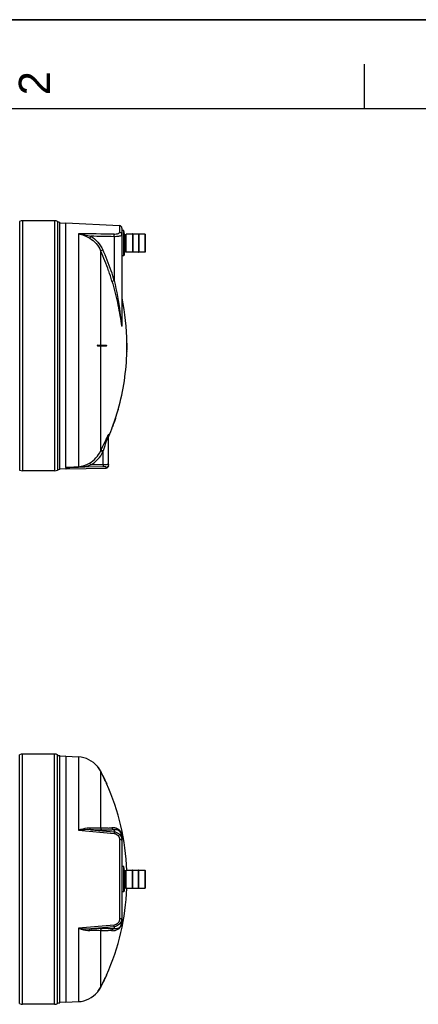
# Model space of a CAD drawing. Header units: millimetres. Extents: x 0 to 297, y 0 to 210.
# Tile 14 of 20: x 184 to 229, y 99 to 210. Entities that reach past the tile are written whole.
import ezdxf

# ---------------------------------------------------------------- set-up
doc = ezdxf.new("R2010")
doc.units = ezdxf.units.MM
doc.header["$LTSCALE"] = 16.335
doc.layers.get('0').update_dxf_attribs({"linetype": 'CONTINUOUS'})
doc.layers.add('08_SURFACES', color=7, linetype='CONTINUOUS')
doc.layers.add('AXES_REF', color=7, linetype='CONTINUOUS')
doc.styles.add('TEXTSTYLE_2', font='arial.ttf')

# ---------------------------------------------------------------- blocks, each defined once
blk = doc.blocks.new('MARGEA4_BL0', base_point=(148.51, 105.01))
at = {"color": 7, "linetype": 'Continuous'}
for p, q in [((297.01, 210.01), (0.01, 210.01)), ((222.76, 205.01), (222.76, 200.01)), ((287.01, 200.01), (10.01, 200.01))]:
    blk.add_line(p, q, dxfattribs=at)
at = {"color": 7, "linetype": 'Continuous', "style": 'TEXTSTYLE_2', "oblique": 0}
blk.add_text('2', height=3.5, rotation=90, dxfattribs=at).set_placement((187.39, 201.51))

msp = doc.modelspace()

# ---------------------------------------------------------------- linework, layer by layer
at = {"color": 7, "linetype": 'Continuous'}
for p, q in [((0, 210), (297, 210)), ((187.91, 187.42), (184.3, 187.42)), ((188.51, 159.45), (188.51, 187.27)), ((188.51, 187.15), (189.19, 187.19)), ((189.19, 187.19), (195.22, 186.87)), ((189.19, 159.67), (189.19, 187.19)), ((195.5, 186.57), (195.5, 175.84)), ((195.79, 185.9), (195.79, 183.9)), ((195.79, 185.86), (195.96, 185.86)), ((195.96, 183.9), (195.96, 185.9)), ((196.7, 185.9), (195.97, 185.9)), ((196.73, 185.93), (196.7, 185.93)), ((196.7, 185.93), (196.7, 183.87)), ((196.73, 185.93), (196.73, 183.87)), ((197.36, 185.9), (196.73, 185.9)), ((197.36, 185.93), (197.39, 185.93)), ((197.36, 185.93), (197.36, 183.87)), ((197.39, 185.93), (197.39, 183.87)), ((198.12, 185.9), (197.39, 185.9)), ((198.13, 183.9), (198.13, 185.9)), ((195.79, 183.94), (195.96, 183.94)), ((196.7, 183.9), (195.97, 183.9)), ((196.73, 183.87), (196.7, 183.87)), ((197.36, 183.9), (196.73, 183.9)), ((197.36, 183.87), (197.39, 183.87)), ((198.12, 183.9), (197.39, 183.9)), ((194, 159.92), (194, 163.31)), ((188.51, 159.57), (189.19, 159.54)), ((189.19, 159.67), (189.19, 159.67)), ((189.19, 159.67), (189.19, 159.54)), ((189.2, 159.54), (193.71, 159.62)), ((187.91, 159.3), (184.3, 159.3)), ((187.91, 127.45), (184.3, 127.45)), ((188.51, 99.49), (188.51, 127.3)), ((189.19, 127.22), (188.51, 127.18)), ((189.19, 127.22), (190.59, 127.15)), ((189.19, 127.22), (189.19, 99.57)), ((195.5, 118.2), (195.5, 108.59)), ((195.79, 114.39), (195.79, 112.4)), ((195.79, 114.36), (195.96, 114.36)), ((195.96, 112.4), (195.96, 114.39)), ((196.73, 114.42), (196.7, 114.42)), ((196.7, 112.37), (196.7, 114.42)), ((196.73, 112.37), (196.73, 114.42)), ((197.39, 114.42), (197.36, 114.42)), ((197.36, 112.37), (197.36, 114.42)), ((197.39, 112.37), (197.39, 114.42)), ((198.13, 112.4), (198.13, 114.39)), ((195.79, 112.43), (195.96, 112.43)), ((196.73, 112.37), (196.7, 112.37)), ((197.39, 112.37), (197.36, 112.37)), ((195.44, 108.95), (195.44, 108.59)), ((195.5, 108.59), (195.5, 108.59)), ((189.19, 99.57), (190.59, 99.64)), ((187.91, 99.34), (184.3, 99.34)), ((188.51, 99.61), (189.19, 99.57))]:
    msp.add_line(p, q, dxfattribs=at)
at = {"color": 9, "linetype": 'Continuous'}
for p, q in [((183.98, 187.34), (183.98, 159.38)), ((184.3, 187.42), (184.3, 159.3)), ((187.91, 187.42), (187.91, 159.3)), ((188.23, 187.34), (188.23, 159.38)), ((190.59, 185.96), (190.59, 159.77)), ((195.22, 186.87), (195.22, 186.11)), ((194.63, 185.62), (194.63, 180.69)), ((195.97, 183.9), (195.97, 185.9)), ((198.12, 183.9), (198.12, 185.9)), ((193.1, 184.05), (193.13, 184)), ((193.1, 184.05), (193.12, 184)), ((195.51, 175.82), (195.51, 178.71)), ((194.03, 163.43), (194.03, 163.21)), ((193.1, 161.53), (193.13, 161.59)), ((193.37, 161.45), (193.4, 161.51)), ((193.4, 159.99), (193.4, 161.51)), ((189.2, 159.67), (189.19, 159.67)), ((193.41, 159.74), (189.2, 159.67)), ((189.2, 159.54), (189.2, 159.67)), ((193.4, 159.99), (191.98, 159.96)), ((193.71, 159.62), (193.71, 159.71)), ((183.98, 99.42), (183.98, 127.37)), ((184.3, 99.34), (184.3, 127.45)), ((187.91, 99.34), (187.91, 127.45)), ((188.23, 99.42), (188.23, 127.37)), ((190.59, 127.15), (190.59, 118.9)), ((190.59, 118.9), (194.62, 118.54)), ((192, 118.96), (194.63, 118.73)), ((193.95, 119.16), (193.92, 119.15)), ((194.63, 118.94), (194.63, 118.73)), ((195.22, 117.86), (195.22, 108.93)), ((195.51, 118.23), (195.51, 118.24)), ((195.51, 114.82), (195.51, 118.15)), ((195.97, 112.39), (195.97, 114.4)), ((198.12, 112.39), (198.12, 114.4)), ((195.51, 108.65), (195.51, 111.97)), ((194.62, 108.25), (190.59, 107.89)), ((190.59, 107.89), (190.59, 99.64)), ((194.63, 108.06), (192, 107.83)), ((193.92, 107.64), (193.95, 107.63)), ((194.63, 108.06), (194.63, 107.85))]:
    msp.add_line(p, q, dxfattribs=at)
for points in [[(195.51, 175.82), (195.51, 175.82), (195.51, 175.82), (195.51, 175.83), (195.51, 175.83), (195.51, 175.83), (195.51, 175.83), (195.51, 175.84), (195.5, 175.84), (195.5, 175.84)], [(195.51, 118.24), (195.51, 118.24), (195.51, 118.25), (195.51, 118.26), (195.51, 118.27), (195.5, 118.27), (195.5, 118.28), (195.5, 118.29), (195.5, 118.3), (195.5, 118.3), (195.5, 118.31), (195.5, 118.32), (195.5, 118.33), (195.5, 118.33), (195.5, 118.34), (195.5, 118.35), (195.49, 118.36), (195.49, 118.36), (195.49, 118.37), (195.49, 118.38), (195.49, 118.39), (195.49, 118.4), (195.49, 118.41), (195.48, 118.42), (195.48, 118.42), (195.48, 118.43), (195.48, 118.44), (195.48, 118.45), (195.47, 118.45), (195.47, 118.46), (195.47, 118.47), (195.47, 118.47), (195.47, 118.48), (195.47, 118.49), (195.46, 118.49), (195.46, 118.5), (195.46, 118.5), (195.46, 118.51), (195.46, 118.51), (195.46, 118.52), (195.45, 118.52), (195.45, 118.53), (195.45, 118.53), (195.45, 118.54), (195.45, 118.54), (195.45, 118.55), (195.44, 118.55), (195.44, 118.56), (195.44, 118.56), (195.44, 118.57), (195.44, 118.57), (195.43, 118.58), (195.43, 118.58), (195.43, 118.58), (195.43, 118.59), (195.43, 118.59), (195.42, 118.6), (195.42, 118.6), (195.42, 118.61), (195.42, 118.61), (195.42, 118.62), (195.41, 118.62), (195.41, 118.63), (195.41, 118.63), (195.41, 118.64), (195.4, 118.64), (195.4, 118.65), (195.4, 118.65), (195.4, 118.66), (195.39, 118.66), (195.39, 118.67), (195.39, 118.67), (195.38, 118.68), (195.38, 118.69), (195.38, 118.69), (195.38, 118.7), (195.37, 118.7), (195.37, 118.71), (195.36, 118.71), (195.36, 118.72), (195.36, 118.73), (195.35, 118.73), (195.35, 118.74), (195.34, 118.74), (195.34, 118.75), (195.34, 118.76), (195.33, 118.76), (195.33, 118.77), (195.32, 118.78), (195.31, 118.79), (195.31, 118.79), (195.3, 118.8), (195.3, 118.81), (195.29, 118.82), (195.28, 118.82), (195.28, 118.83), (195.27, 118.84), (195.26, 118.85), (195.26, 118.85), (195.25, 118.86), (195.24, 118.87), (195.23, 118.88), (195.22, 118.89), (195.21, 118.9), (195.2, 118.91), (195.19, 118.92), (195.18, 118.93), (195.17, 118.93), (195.16, 118.94), (195.15, 118.95), (195.13, 118.96), (195.12, 118.97), (195.11, 118.98), (195.09, 118.99), (195.08, 119), (195.06, 119.01), (195.04, 119.02), (195.03, 119.03), (195.01, 119.04), (194.99, 119.05), (194.97, 119.06), (194.95, 119.07), (194.93, 119.08), (194.91, 119.09), (194.89, 119.1), (194.87, 119.11), (194.84, 119.12), (194.82, 119.12), (194.79, 119.13), (194.77, 119.14), (194.74, 119.15), (194.71, 119.15), (194.68, 119.16), (194.64, 119.16), (194.61, 119.17), (194.57, 119.17), (194.54, 119.18), (194.5, 119.18), (194.46, 119.18), (194.42, 119.18), (194.37, 119.18)], [(195.51, 118.14), (195.51, 118.15), (195.51, 118.15), (195.51, 118.16), (195.51, 118.17), (195.51, 118.17), (195.51, 118.18), (195.51, 118.18), (195.5, 118.19), (195.5, 118.2)], [(195.51, 118.15), (195.51, 118.16), (195.51, 118.16), (195.51, 118.17), (195.51, 118.18), (195.51, 118.19), (195.51, 118.19), (195.51, 118.2), (195.51, 118.21), (195.51, 118.22), (195.51, 118.22), (195.51, 118.23)], [(195.51, 108.65), (195.51, 108.64), (195.51, 108.64), (195.51, 108.63), (195.51, 108.62), (195.51, 108.62), (195.51, 108.61), (195.51, 108.61), (195.5, 108.6), (195.5, 108.59)]]:
    msp.add_lwpolyline(points, dxfattribs=at)
at = {"color": 7, "linetype": 'Continuous'}
for centre, radius, start, end in [((184.3, 186.74), 0.676, 90, 118.0725), ((187.91, 186.74), 0.676, 61.9275, 90), ((188.51, 187.87), 0.601, 241.9275, 270), ((195.2, 186.57), 0.301, 0, 87), ((195.97, 185.9), 0.00601, 90, 180), ((198.12, 185.9), 0.00601, 0, 90), ((195.97, 183.9), 0.00601, 180, 270), ((198.12, 183.9), 0.00601, 270, 360), ((184.3, 159.98), 0.676, 241.9275, 270), ((187.91, 159.98), 0.676, 270, 298.0725), ((188.51, 158.85), 0.601, 90, 118.0725), ((193.7, 159.92), 0.301, 271, 360), ((184.3, 126.78), 0.676, 90, 118.0725), ((187.91, 126.78), 0.676, 61.9275, 90), ((188.51, 127.9), 0.601, 241.9275, 270), ((190.43, 124.14), 3.01, 40.0169, 87), ((195.97, 114.39), 0.00601, 90, 180), ((198.12, 114.39), 0.00601, 0, 90), ((195.97, 112.4), 0.00601, 180, 270), ((198.12, 112.4), 0.00601, 270, 360), ((190.43, 102.64), 3.01, 273, 319.9831), ((184.3, 100.01), 0.676, 241.9275, 270), ((187.91, 100.01), 0.676, 270, 298.0725), ((188.51, 98.88), 0.601, 90, 118.0725)]:
    msp.add_arc(centre, radius, start, end, dxfattribs=at)
at = {"color": 9, "linetype": 'Continuous'}
for centre, radius, start, end in [((170.16, 173.61), 25.2, 18.9563, 24.3503), ((170.14, 173.6), 25.49, 18.7181, 24.4698), ((170.18, 173.61), 25.19, 16.154, 18.9545), ((170.16, 173.6), 25.48, 16.154, 18.7161), ((196.22, 162.15), 2.55, 151.9998, 152.9375), ((193.8, 162.6), 2.61, 272.3448, 273.0337), ((193.7, 160.01), 0.298, 339.6796, 345.1144), ((193.7, 160.01), 0.3, 345.1084, 352.4832), ((193.71, 160.01), 0.295, 352.4695, 359.9775), ((193.36, 135.41), 16.27, 272.0446, 273.5493), ((194.13, 108.65), 1.38, 359.7465, 359.9998), ((194.11, 108.65), 1.4, 359.2564, 359.7458), ((193.36, 91.38), 16.27, 86.4507, 87.9553)]:
    msp.add_arc(centre, radius, start, end, dxfattribs=at)
for points in [[(194.62, 185.89), (193.28, 185.91), (191.93, 185.94), (190.59, 185.96)], [(190.59, 185.96), (191.05, 185.87), (191.48, 185.68), (191.88, 185.45)], [(190.59, 185.96), (191.07, 185.91), (191.54, 185.81), (192, 185.67)], [(195.5, 185.9), (195.46, 186.01), (195.34, 186.11), (195.22, 186.11)], [(191.88, 185.45), (192.42, 185.14), (192.85, 184.61), (193.1, 184.05)], [(192, 185.67), (192.58, 185.34), (193.06, 184.77), (193.34, 184.16)], [(194.63, 185.62), (193.75, 185.64), (192.88, 185.66), (192, 185.67)], [(195.5, 185.83), (195.5, 185.79), (195.47, 185.76), (195.44, 185.75)], [(193.4, 161.51), (193.58, 162.06), (193.74, 162.62), (193.93, 163.17)], [(194, 163.31), (194, 163.35), (194.01, 163.39), (194.03, 163.43)], [(191.84, 160.17), (192.38, 160.47), (192.84, 160.97), (193.1, 161.53)], [(191.98, 159.96), (192.57, 160.29), (193.07, 160.84), (193.37, 161.45)], [(190.59, 159.77), (191.03, 159.8), (191.46, 159.96), (191.84, 160.17)], [(190.6, 159.73), (191.07, 159.75), (191.53, 159.83), (191.98, 159.96)], [(193.71, 159.71), (193.82, 159.71), (193.94, 159.8), (193.98, 159.9)], [(192, 118.96), (191.53, 118.99), (191.06, 118.95), (190.59, 118.9)], [(193.1, 119.14), (193.13, 119.03), (193.23, 118.92), (193.34, 118.9)], [(194.37, 119.18), (194.4, 119.06), (194.51, 118.95), (194.63, 118.94)], [(195.42, 117.83), (195.36, 117.85), (195.29, 117.86), (195.22, 117.86)], [(195.43, 118.13), (195.48, 118.01), (195.5, 117.89), (195.5, 117.76)], [(195.42, 108.96), (195.36, 108.94), (195.29, 108.93), (195.22, 108.93)], [(195.5, 109.03), (195.5, 108.91), (195.48, 108.79), (195.44, 108.67)], [(190.59, 107.89), (191.06, 107.84), (191.53, 107.8), (192, 107.83)], [(193.1, 107.65), (193.13, 107.76), (193.23, 107.87), (193.34, 107.89)], [(194.37, 107.61), (194.4, 107.73), (194.51, 107.84), (194.63, 107.85)]]:
    msp.add_open_spline(points, degree=3, dxfattribs=at)
for points, knots in [([(195.22, 186.11), (195.22, 186.04), (194.97, 185.89), (194.76, 185.88), (194.62, 185.89)], [0, 0, 0, 0, 0.338359, 1, 1, 1, 1]), ([(191.88, 185.45), (191.89, 185.46), (191.92, 185.54), (191.96, 185.61), (192, 185.67)], [0, 0, 0, 0, 0.163359, 1, 1, 1, 1]), ([(194.63, 185.62), (194.63, 185.65), (194.63, 185.74), (194.63, 185.83), (194.62, 185.89)], [0, 0, 0, 0, 0.315006, 1, 1, 1, 1]), ([(195.44, 185.75), (195.34, 185.69), (195.06, 185.63), (194.79, 185.62), (194.63, 185.62)], [0, 0, 0, 0, 0.398951, 1, 1, 1, 1]), ([(195.5, 185.83), (195.5, 185.84), (195.5, 185.86), (195.5, 185.89), (195.5, 185.9)], [0, 0, 0, 0, 0.498517, 1, 1, 1, 1]), ([(193.1, 184.05), (193.11, 184.05), (193.19, 184.09), (193.27, 184.13), (193.34, 184.16)], [0, 0, 0, 0, 0.130533, 1, 1, 1, 1]), ([(194.37, 180.62), (194.38, 180.62), (194.47, 180.65), (194.55, 180.67), (194.63, 180.69)], [0, 0, 0, 0, 0.130961, 1, 1, 1, 1]), ([(194.37, 180.62), (194.6, 179.83), (195.02, 178.23), (195.28, 176.61), (195.42, 175.81)], [0, 0, 0, 0, 0.504277, 1, 1, 1, 1]), ([(194.63, 180.69), (194.89, 179.51), (195.18, 177.93), (195.37, 176.33), (195.42, 175.94)], [0, 0, 0, 0, 0.752044, 1, 1, 1, 1]), ([(195.42, 175.94), (195.44, 175.82), (195.47, 175.39), (195.5, 175.76), (195.5, 175.84)], [0, 0, 0, 0, 0.580204, 1, 1, 1, 1]), ([(195.42, 175.81), (195.44, 175.72), (195.51, 175.37), (195.51, 175.73), (195.51, 175.82)], [0, 0, 0, 0, 0.499205, 1, 1, 1, 1]), ([(193.13, 161.59), (193.33, 162.01), (193.59, 162.55), (193.84, 163.1), (193.9, 163.23)], [0, 0, 0, 0, 0.761219, 1, 1, 1, 1]), ([(193.9, 163.23), (193.91, 163.24), (193.92, 163.27), (193.94, 163.3), (193.94, 163.31)], [0, 0, 0, 0, 0.514693, 1, 1, 1, 1]), ([(193.93, 163.17), (193.93, 163.18), (193.94, 163.2), (193.95, 163.22), (193.95, 163.24)], [0, 0, 0, 0, 0.508618, 1, 1, 1, 1]), ([(193.95, 163.24), (193.96, 163.25), (193.98, 163.27), (193.97, 163.32), (194, 163.32), (194, 163.31)], [0, 0, 0, 0, 0.504242, 0.863141, 1, 1, 1, 1]), ([(193.96, 163.35), (193.98, 163.38), (193.97, 163.41), (194.03, 163.43), (194.03, 163.43)], [0, 0, 0, 0, 0.845967, 1, 1, 1, 1]), ([(193.4, 161.51), (193.34, 161.54), (193.26, 161.56), (193.16, 161.61), (193.13, 161.59)], [0, 0, 0, 0, 0.665943, 1, 1, 1, 1]), ([(193.37, 161.45), (193.31, 161.47), (193.23, 161.5), (193.13, 161.54), (193.1, 161.53)], [0, 0, 0, 0, 0.666101, 1, 1, 1, 1]), ([(189.19, 159.67), (189.3, 159.69), (189.54, 159.7), (190, 159.74), (190.36, 159.76), (190.59, 159.77)], [0, 0, 0, 0, 0.24162, 0.493554, 1, 1, 1, 1]), ([(189.2, 159.67), (189.2, 159.67), (189.24, 159.67), (189.29, 159.68), (189.4, 159.68), (189.55, 159.69), (189.72, 159.7), (189.96, 159.71), (190.25, 159.72), (190.49, 159.73), (190.6, 159.73)], [0, 0, 0, 0, 0.018065, 0.055977, 0.123728, 0.246951, 0.372031, 0.497616, 0.748746, 1, 1, 1, 1]), ([(190.6, 159.73), (190.6, 159.74), (190.6, 159.76), (190.59, 159.77), (190.59, 159.77)], [0, 0, 0, 0, 0.626709, 1, 1, 1, 1]), ([(191.98, 159.96), (191.97, 159.99), (191.92, 160.06), (191.89, 160.14), (191.84, 160.17)], [0, 0, 0, 0, 0.355532, 1, 1, 1, 1]), ([(193.91, 160), (193.88, 160), (193.71, 159.99), (193.54, 159.99), (193.4, 159.99)], [0, 0, 0, 0, 0.187344, 1, 1, 1, 1]), ([(193.41, 159.74), (193.41, 159.75), (193.4, 159.83), (193.4, 159.92), (193.4, 159.99)], [0, 0, 0, 0, 0.111817, 1, 1, 1, 1]), ([(193.71, 159.71), (193.71, 159.74), (193.55, 159.73), (193.48, 159.74), (193.41, 159.74)], [0, 0, 0, 0, 0.290237, 1, 1, 1, 1]), ([(194, 160.01), (194, 160), (193.97, 160), (193.96, 160), (193.94, 160)], [0, 0, 0, 0, 0.257506, 1, 1, 1, 1]), ([(191.88, 119.14), (191.78, 119.15), (191.34, 119.13), (190.91, 119), (190.59, 118.9)], [0, 0, 0, 0, 0.237356, 1, 1, 1, 1]), ([(193.1, 119.14), (193.03, 119.13), (192.62, 119.11), (192.21, 119.12), (191.88, 119.14)], [0, 0, 0, 0, 0.181577, 1, 1, 1, 1]), ([(191.88, 119.14), (191.88, 119.12), (191.9, 119.05), (191.95, 118.96), (192, 118.96)], [0, 0, 0, 0, 0.324564, 1, 1, 1, 1]), ([(193.34, 118.9), (193.26, 118.9), (192.81, 118.91), (192.37, 118.93), (192, 118.96)], [0, 0, 0, 0, 0.182409, 1, 1, 1, 1]), ([(193.92, 119.15), (193.86, 119.15), (193.59, 119.14), (193.31, 119.14), (193.1, 119.14)], [0, 0, 0, 0, 0.229903, 1, 1, 1, 1]), ([(194.63, 118.94), (194.54, 118.94), (194.11, 118.91), (193.68, 118.91), (193.34, 118.9)], [0, 0, 0, 0, 0.213231, 1, 1, 1, 1]), ([(194.63, 118.73), (194.63, 118.72), (194.62, 118.66), (194.62, 118.6), (194.62, 118.54)], [0, 0, 0, 0, 0.085036, 1, 1, 1, 1]), ([(194.62, 118.54), (194.78, 118.53), (195.11, 118.36), (195.22, 118.02), (195.22, 117.86)], [0, 0, 0, 0, 0.508115, 1, 1, 1, 1]), ([(195.5, 118.2), (195.5, 118.37), (195.43, 118.65), (195.08, 118.92), (194.8, 118.96), (194.63, 118.94)], [0, 0, 0, 0, 0.401541, 0.593442, 1, 1, 1, 1]), ([(194.63, 118.73), (194.8, 118.71), (195.15, 118.58), (195.37, 118.29), (195.43, 118.13)], [0, 0, 0, 0, 0.503033, 1, 1, 1, 1]), ([(195.48, 117.8), (195.47, 117.81), (195.45, 117.82), (195.43, 117.82), (195.42, 117.83)], [0, 0, 0, 0, 0.459491, 1, 1, 1, 1]), ([(195.5, 117.76), (195.5, 117.77), (195.5, 117.78), (195.48, 117.8), (195.48, 117.8)], [0, 0, 0, 0, 0.432744, 1, 1, 1, 1]), ([(194.37, 107.61), (194.6, 107.6), (194.97, 107.68), (195.41, 108.05), (195.51, 108.41), (195.51, 108.63)], [0, 0, 0, 0, 0.410666, 0.609978, 1, 1, 1, 1]), ([(195.22, 108.93), (195.22, 108.77), (195.11, 108.43), (194.78, 108.26), (194.62, 108.25)], [0, 0, 0, 0, 0.491863, 1, 1, 1, 1]), ([(195.44, 108.67), (195.37, 108.51), (195.15, 108.21), (194.8, 108.08), (194.63, 108.06)], [0, 0, 0, 0, 0.496941, 1, 1, 1, 1]), ([(194.63, 107.85), (194.8, 107.83), (195.08, 107.87), (195.43, 108.14), (195.5, 108.42), (195.5, 108.59)], [0, 0, 0, 0, 0.406857, 0.598833, 1, 1, 1, 1]), ([(195.48, 108.99), (195.47, 108.98), (195.45, 108.97), (195.43, 108.97), (195.42, 108.96)], [0, 0, 0, 0, 0.45949, 1, 1, 1, 1]), ([(195.5, 109.03), (195.5, 109.02), (195.5, 109), (195.48, 108.99), (195.48, 108.99)], [0, 0, 0, 0, 0.432743, 1, 1, 1, 1]), ([(190.59, 107.89), (190.7, 107.86), (191.12, 107.72), (191.56, 107.63), (191.88, 107.65)], [0, 0, 0, 0, 0.262606, 1, 1, 1, 1]), ([(191.88, 107.65), (191.88, 107.67), (191.9, 107.74), (191.95, 107.83), (192, 107.83)], [0, 0, 0, 0, 0.324564, 1, 1, 1, 1]), ([(191.88, 107.65), (192.01, 107.65), (192.42, 107.67), (192.83, 107.68), (193.1, 107.65)], [0, 0, 0, 0, 0.31546, 1, 1, 1, 1]), ([(192, 107.83), (192.14, 107.84), (192.59, 107.87), (193.04, 107.89), (193.34, 107.89)], [0, 0, 0, 0, 0.314012, 1, 1, 1, 1]), ([(193.1, 107.65), (193.18, 107.65), (193.45, 107.65), (193.72, 107.64), (193.92, 107.64)], [0, 0, 0, 0, 0.269967, 1, 1, 1, 1]), ([(193.34, 107.89), (193.47, 107.88), (193.89, 107.88), (194.32, 107.87), (194.63, 107.85)], [0, 0, 0, 0, 0.286499, 1, 1, 1, 1]), ([(194.63, 108.06), (194.63, 108.07), (194.62, 108.13), (194.62, 108.19), (194.62, 108.25)], [0, 0, 0, 0, 0.085036, 1, 1, 1, 1])]:
    msp.add_open_spline(points, degree=3, knots=knots, dxfattribs=at)
at = {"layer": '08_SURFACES', "color": 9, "linetype": 'Continuous'}
for p, q in [((193.1, 184.05), (193.1, 173.42)), ((193.1, 173.3), (193.1, 161.53)), ((193.11, 173.42), (193.11, 173.3)), ((196.05, 172.76), (196.06, 172.76)), ((196.06, 173.6), (196.07, 173.6)), ((195.07, 166.15), (195.05, 166.15)), ((194.48, 164.35), (194.47, 164.35)), ((192.8, 126.02), (192.79, 126.02)), ((193.1, 125.53), (193.1, 119.14)), ((193.75, 124.21), (193.74, 124.21)), ((193.1, 107.65), (193.1, 101.26)), ((193.75, 102.58), (193.74, 102.58)), ((192.8, 100.77), (192.79, 100.77))]:
    msp.add_line(p, q, dxfattribs=at)
at = {"layer": '08_SURFACES', "color": 7, "linetype": 'Continuous'}
for p, q in [((192.79, 173.42), (193.75, 173.42)), ((193.75, 173.3), (192.79, 173.3)), ((196.04, 173.42), (196.07, 173.42)), ((196.04, 173.3), (196.07, 173.3)), ((196.05, 172.76), (196.05, 172.7)), ((196.05, 172.7), (196.06, 172.7)), ((196.06, 173.66), (196.07, 173.66)), ((196.06, 173.66), (196.06, 173.6)), ((196.06, 172.7), (196.06, 172.76)), ((196.07, 173.6), (196.07, 173.66)), ((195.06, 166.16), (195.05, 166.15)), ((195.07, 166.21), (195.06, 166.17)), ((195.06, 166.17), (195.06, 166.16)), ((195.07, 166.21), (195.08, 166.21)), ((195.07, 166.15), (195.08, 166.21)), ((195.08, 166.2), (195.08, 166.21)), ((195.08, 166.21), (195.08, 166.21)), ((194.45, 164.3), (194.45, 164.29)), ((194.45, 164.29), (194.46, 164.29)), ((194.45, 164.29), (194.45, 164.29)), ((194.49, 164.37), (194.46, 164.28)), ((194.49, 164.37), (194.46, 164.29)), ((192.74, 126.08), (192.75, 126.08)), ((192.74, 126.07), (192.75, 126.06)), ((192.76, 126.05), (192.76, 126.04)), ((192.76, 126.04), (192.77, 126.04)), ((193.74, 124.24), (193.78, 124.15)), ((193.74, 124.21), (193.76, 124.16)), ((193.76, 124.15), (193.78, 124.15)), ((193.78, 124.15), (193.78, 124.16)), ((193.75, 102.59), (193.74, 102.58)), ((193.74, 102.58), (193.74, 102.58)), ((193.75, 102.58), (193.78, 102.63)), ((193.76, 102.63), (193.75, 102.61)), ((193.75, 102.61), (193.75, 102.6)), ((193.75, 102.6), (193.75, 102.59)), ((193.76, 102.64), (193.78, 102.64)), ((193.78, 102.63), (193.78, 102.64)), ((192.75, 100.72), (192.74, 100.72)), ((192.77, 100.73), (192.78, 100.75)), ((192.74, 100.71), (192.75, 100.71))]:
    msp.add_line(p, q, dxfattribs=at)
for points in [[(195.07, 166.15), (195.07, 166.16), (195.07, 166.17), (195.07, 166.18), (195.08, 166.19), (195.08, 166.2)], [(194.47, 164.35), (194.47, 164.34), (194.46, 164.33), (194.46, 164.32), (194.46, 164.32), (194.46, 164.31), (194.45, 164.3)], [(194.45, 164.29), (194.45, 164.29), (194.45, 164.29)], [(194.46, 164.29), (194.46, 164.29), (194.46, 164.29), (194.46, 164.29)], [(194.47, 164.32), (194.48, 164.33), (194.48, 164.35)], [(194.47, 164.3), (194.47, 164.31), (194.47, 164.31), (194.47, 164.32)], [(192.74, 126.08), (192.74, 126.08), (192.74, 126.08), (192.74, 126.07), (192.74, 126.07)], [(192.75, 126.06), (192.76, 126.05), (192.76, 126.05), (192.77, 126.04)], [(193.74, 124.21), (193.74, 124.2), (193.75, 124.2), (193.75, 124.19), (193.75, 124.18)], [(193.76, 124.19), (193.76, 124.2), (193.75, 124.21)], [(193.75, 124.18), (193.76, 124.17), (193.76, 124.16)], [(193.77, 124.17), (193.77, 124.17), (193.76, 124.18), (193.76, 124.19)], [(193.76, 124.16), (193.76, 124.16), (193.76, 124.15), (193.76, 124.15)], [(193.78, 124.16), (193.78, 124.16), (193.77, 124.16)], [(193.76, 102.62), (193.75, 102.61), (193.75, 102.6), (193.75, 102.59)], [(193.75, 102.58), (193.76, 102.59), (193.76, 102.6), (193.76, 102.61), (193.77, 102.61), (193.77, 102.62)], [(193.76, 102.64), (193.76, 102.64), (193.76, 102.63)], [(193.77, 102.63), (193.78, 102.63), (193.78, 102.63)], [(192.79, 100.77), (192.78, 100.76), (192.77, 100.76), (192.77, 100.75), (192.76, 100.74), (192.75, 100.73), (192.75, 100.72)], [(192.74, 100.72), (192.74, 100.71), (192.74, 100.71), (192.74, 100.71)]]:
    msp.add_lwpolyline(points, dxfattribs=at)
for centre, radius, start, end in [((169.67, 173.36), 26.39, 0.6526, 11.684), ((169.67, 173.36), 26.39, 344.272, 358.5642), ((169.67, 173.36), 26.39, 358.6947, 359.8695), ((169.67, 173.36), 26.39, 0.1305, 0.5221), ((169.67, 173.36), 26.4, 358.6953, 359.8695), ((169.67, 173.36), 26.4, 0.1305, 0.5218), ((169.67, 173.36), 26.4, 359.8695, 0.2174), ((169.67, 173.36), 26.39, 340.0203, 344.1363), ((169.67, 173.36), 26.4, 340.0298, 344.1438), ((169.67, 173.36), 26.39, 337.3647, 339.8815), ((190.43, 124.14), 3.01, 28.6226, 38.5303), ((190.44, 124.15), 3.02, 38.0293, 38.3581), ((190.44, 124.14), 3.02, 37.4854, 38.0293), ((190.43, 124.14), 3.02, 35.8288, 37.4853), ((190.43, 124.14), 3.02, 35.372, 35.8288), ((190.44, 124.14), 3.02, 33.8936, 35.3721), ((190.43, 124.14), 3.02, 33.4997, 33.8936), ((190.43, 124.14), 3.02, 31.8157, 33.4997), ((190.44, 124.14), 3.02, 31.3001, 31.8157), ((190.43, 124.14), 3.02, 29.6328, 31.2999), ((190.43, 124.14), 3.02, 29.1565, 29.6329), ((190.43, 124.14), 3.02, 27.5518, 29.1566), ((190.44, 124.14), 3, 27.3719, 28.6136), ((169.67, 113.39), 26.39, 24.2063, 27.3718), ((190.44, 124.15), 3.02, 27.3718, 27.5516), ((169.67, 113.39), 26.4, 24.1946, 27.3718), ((169.67, 113.39), 26.39, 2.1802, 24.0632), ((169.67, 113.39), 26.39, 335.9368, 357.8198), ((169.67, 113.39), 26.39, 332.6282, 335.7937), ((169.67, 113.39), 26.4, 332.6282, 335.8054), ((190.43, 102.65), 3.01, 321.4697, 331.3774), ((190.44, 102.64), 3.02, 321.6419, 321.9707), ((190.44, 102.64), 3.02, 321.9707, 322.5147), ((190.43, 102.65), 3.02, 322.5148, 324.1711), ((190.43, 102.65), 3.02, 324.1711, 324.6281), ((190.44, 102.64), 3.02, 324.628, 326.1065), ((190.43, 102.64), 3.02, 326.1065, 326.5002), ((190.43, 102.64), 3.02, 326.5002, 328.1843), ((190.44, 102.64), 3.02, 328.1844, 328.6999), ((190.43, 102.64), 3.02, 328.7, 330.3672), ((190.43, 102.65), 3.02, 330.3671, 330.8436), ((190.44, 102.64), 3, 331.3864, 332.6281), ((190.43, 102.64), 3.02, 330.8435, 332.4482), ((190.44, 102.64), 3.02, 332.4483, 332.6282)]:
    msp.add_arc(centre, radius, start, end, dxfattribs=at)
for points, knots in [([(192.76, 173.41), (192.75, 173.39), (192.71, 173.34), (192.76, 173.34), (192.77, 173.35)], [0, 0, 0, 0, 0.649631, 1, 1, 1, 1]), ([(192.8, 173.3), (192.78, 173.3), (192.76, 173.33), (192.74, 173.39), (192.77, 173.37), (192.78, 173.36)], [0, 0, 0, 0, 0.539634, 0.719093, 1, 1, 1, 1]), ([(192.79, 173.42), (192.78, 173.42), (192.77, 173.42), (192.77, 173.41), (192.76, 173.41)], [0, 0, 0, 0, 0.411273, 1, 1, 1, 1]), ([(193.75, 173.42), (193.77, 173.42), (193.77, 173.38), (193.79, 173.33), (193.76, 173.34), (193.76, 173.34)], [0, 0, 0, 0, 0.566383, 0.824974, 1, 1, 1, 1]), ([(196.04, 173.38), (196.04, 173.36), (196.03, 173.32), (196.04, 173.33), (196.04, 173.33)], [0, 0, 0, 0, 0.95684, 1, 1, 1, 1]), ([(196.04, 173.42), (196.04, 173.42), (196.05, 173.4), (196.04, 173.39), (196.04, 173.38)], [0, 0, 0, 0, 0.3054, 1, 1, 1, 1]), ([(196.05, 173.3), (196.04, 173.3), (196.06, 173.34), (196.05, 173.4), (196.05, 173.38), (196.05, 173.38)], [0, 0, 0, 0, 0.607592, 0.919925, 1, 1, 1, 1]), ([(192.8, 126.02), (192.79, 126.03), (192.77, 126.05), (192.76, 126.07), (192.75, 126.08)], [0, 0, 0, 0, 0.557458, 1, 1, 1, 1]), ([(192.75, 100.71), (192.75, 100.71), (192.74, 100.7), (192.76, 100.72), (192.77, 100.73)], [0, 0, 0, 0, 0.030079, 1, 1, 1, 1])]:
    msp.add_open_spline(points, degree=3, knots=knots, dxfattribs=at)
at = {"layer": 'AXES_REF', "color": 7, "linetype": 'Continuous'}
for p, q in [((195.7, 186.32), (195.5, 186.32)), ((195.7, 183.48), (195.7, 186.32)), ((195.79, 185.9), (195.7, 186.32)), ((195.79, 183.9), (195.7, 183.48)), ((195.7, 183.48), (195.5, 183.48)), ((195.7, 114.82), (195.5, 114.82)), ((195.7, 111.97), (195.7, 114.82)), ((195.79, 114.39), (195.7, 114.82)), ((195.97, 114.4), (196.7, 114.4)), ((196.73, 114.4), (197.36, 114.4)), ((197.39, 114.4), (198.12, 114.4)), ((195.7, 111.97), (195.5, 111.97)), ((195.79, 112.4), (195.7, 111.97)), ((195.97, 112.39), (196.7, 112.39)), ((196.73, 112.39), (197.36, 112.39)), ((197.39, 112.39), (198.12, 112.39))]:
    msp.add_line(p, q, dxfattribs=at)

# ---------------------------------------------------------------- block references
at = {"color": 7, "linetype": 'Continuous'}
msp.add_blockref('MARGEA4_BL0', (148.51, 105.01), dxfattribs=at)

doc.saveas('drawing.dxf')
